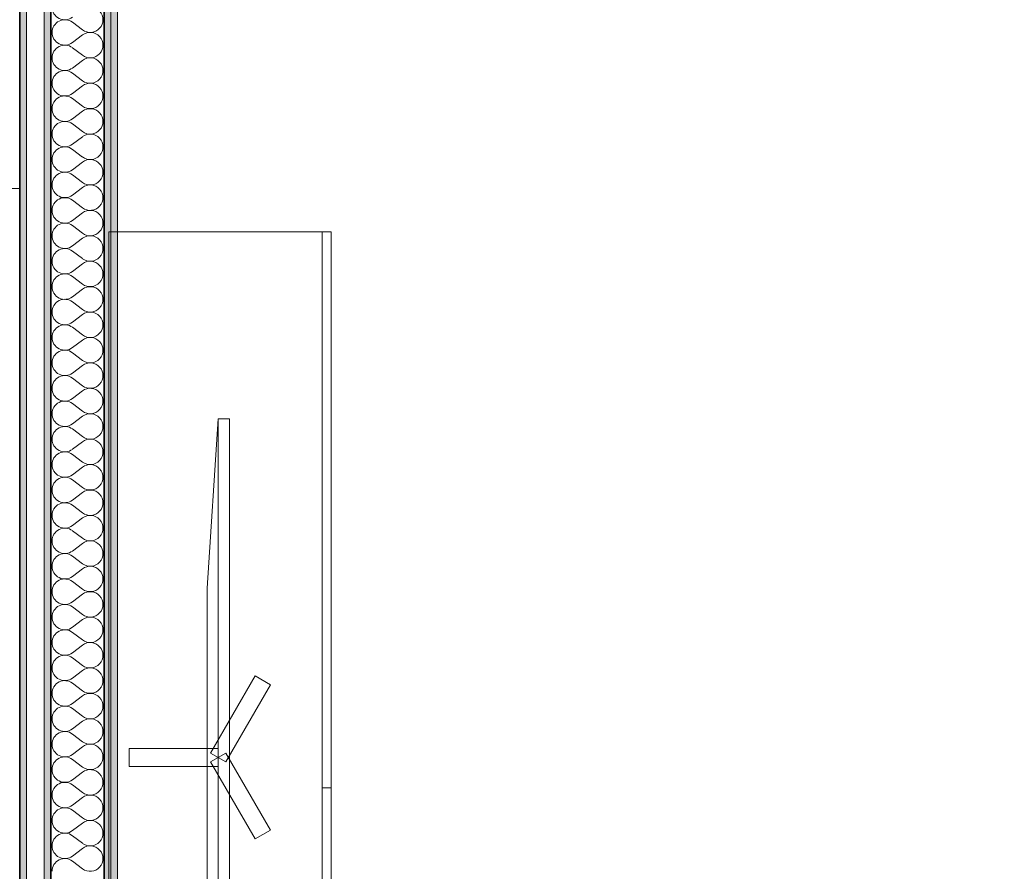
# Model space of a CAD drawing. Header units: centimetres. Extents: x -7.1 to 26.5, y -14.7 to 18.1.
# Tile 76 of 186: x 16.1 to 18.3, y -2.1 to -0.2. Entities that reach past the tile are written whole.
import ezdxf

# ---------------------------------------------------------------- set-up
doc = ezdxf.new("R2010")
doc.units = ezdxf.units.CM
doc.header["$LTSCALE"] = 10
doc.header["$PDMODE"] = 65
doc.linetypes.add('AUSGEZOGEN', pattern=[0])
for name, color, linetype in [('XR$1$015 Murs intérieurs', 7, 'Continuous'), ('XR$1$015 Murs intérieurs – Lignes de séparation des couches', 7, 'Continuous'), ('XR$1$065 Mobilier installé', 7, 'Continuous'), ('XR$1$080 Définition des locaux – Contour', 7, 'Continuous'), ('XR$2$105 Cotations100', 7, 'Continuous'), ('XR$3$015 Murs intérieurs – Hachures des composants', 7, 'Continuous')]:
    doc.layers.add(name, color=color, linetype=linetype)
doc.styles.add('ARIAL', font='arial.ttf')
doc.dimstyles.new('DIMSTYLE_3', dxfattribs={"dimtxt": 0.2, "dimasz": 0.3, "dimexe": 0, "dimexo": 0, "dimgap": 0.1, "dimtad": 2, "dimrnd": 0.005, "dimzin": 4, "dimdsep": 46, "dimtxsty": 'ARIAL', "dimblk1": 'ALL_ML_STRICH', "dimblk2": 'ALL_ML_STRICH', "dimsah": 1, "dimcen": 0, "dimclrd": 7, "dimclre": 7, "dimclrt": 7, "dimadec": 0, "dimazin": 0, "dimtfac": 1, "dimtdec": 0, "dimtix": 1, "dimtmove": 2, "dimatfit": 3, "dimfxl": 0, "dimtzin": 0, "dimlwd": 0, "dimlwe": 18, "dimarcsym": 0})

# ---------------------------------------------------------------- blocks, each defined once
blk = doc.blocks.new('ALL_ML_STRICH')
at = {"color": 0, "linetype": 'ByBlock', "lineweight": -2}
for p, q in [((0, -0.5), (0, 0.5)), ((-0.3, -0.3), (0.3, 0.3)), ((-1, 0), (0.5, 0))]:
    blk.add_line(p, q, dxfattribs=at)
blk = doc.blocks.new('*D212')
at = {"layer": 'DEFPOINTS', "color": 7, "linetype": 'AUSGEZOGEN', "lineweight": 18, "transparency": 16777216}
for p in [(15.9718, -0.1778), (14.0318, -0.5792), (14.0318, -0.7062)]:
    blk.add_point(p, dxfattribs=at)
at = {"layer": 'XR$2$105 Cotations100', "color": 7, "linetype": 'AUSGEZOGEN', "lineweight": -2, "transparency": 16777216}
for p, q in [((14.0318, -0.5792), (14.0318, -0.5792)), ((14.0318, -0.5792), (15.9718, -0.5792)), ((15.9718, -0.5792), (15.9718, -0.5792))]:
    blk.add_line(p, q, dxfattribs=at)
at = {"layer": 'XR$2$105 Cotations100', "color": 7, "linetype": 'AUSGEZOGEN', "lineweight": 18, "transparency": 16777216, "xscale": 0.3, "yscale": 0.3, "zscale": 0.3, "rotation": 180}
blk.add_blockref('ALL_ML_STRICH', (14.0318, -0.5792), dxfattribs=at)
at = {"layer": 'XR$2$105 Cotations100', "color": 7, "linetype": 'AUSGEZOGEN', "lineweight": 18, "transparency": 16777216, "xscale": 0.3, "yscale": 0.3, "zscale": 0.3}
blk.add_blockref('ALL_ML_STRICH', (15.9718, -0.5792), dxfattribs=at)
at = {"layer": 'XR$2$105 Cotations100', "color": 7, "linetype": 'AUSGEZOGEN', "lineweight": 18, "transparency": 16777216, "insert": (15.0137, -0.3758), "char_height": 0.2, "width": 0.64, "attachment_point": 5, "style": 'ARIAL'}
blk.add_mtext('\\W0.80;\\A1;{\\A1;{1.94\\H0.132000;\\S^ ;}}', dxfattribs=at)
blk = doc.blocks.new('COMPLEXOBJECT_207')
at = {"layer": 'XR$3$015 Murs intérieurs – Hachures des composants', "color": 8, "linetype": 'AUSGEZOGEN', "lineweight": 13, "transparency": 33554687}
for p, q in [((16.2632, -0.2229), (16.2403, -0.2057)), ((16.2632, -0.2343), (16.2403, -0.2514)), ((16.2632, -0.28), (16.2403, -0.2629)), ((16.2632, -0.2914), (16.2403, -0.3086)), ((16.2632, -0.3371), (16.2403, -0.32)), ((16.2632, -0.3486), (16.2403, -0.3657)), ((16.2632, -0.3943), (16.2403, -0.3771)), ((16.2632, -0.4057), (16.2403, -0.4229)), ((16.2632, -0.4514), (16.2403, -0.4343)), ((16.2632, -0.4629), (16.2403, -0.48)), ((16.2632, -0.5086), (16.2403, -0.4914)), ((16.2632, -0.52), (16.2403, -0.5371)), ((16.2632, -0.5657), (16.2403, -0.5486)), ((16.2632, -0.5771), (16.2403, -0.5943)), ((16.2632, -0.6229), (16.2403, -0.6057)), ((16.2632, -0.6343), (16.2403, -0.6514)), ((16.2632, -0.68), (16.2403, -0.6629)), ((16.2632, -0.6914), (16.2403, -0.7086)), ((16.2632, -0.7371), (16.2403, -0.72)), ((16.2632, -0.7486), (16.2403, -0.7657)), ((16.2632, -0.7943), (16.2403, -0.7771)), ((16.2632, -0.8057), (16.2403, -0.8229)), ((16.2632, -0.8514), (16.2403, -0.8343)), ((16.2632, -0.8629), (16.2403, -0.88)), ((16.2632, -0.9086), (16.2403, -0.8914)), ((16.2632, -0.92), (16.2403, -0.9371)), ((16.2632, -0.9657), (16.2403, -0.9486)), ((16.2632, -0.9771), (16.2403, -0.9943)), ((16.2632, -1.0229), (16.2403, -1.0057)), ((16.2632, -1.0343), (16.2403, -1.0514)), ((16.2632, -1.08), (16.2403, -1.0629)), ((16.2632, -1.0914), (16.2403, -1.1086)), ((16.2632, -1.1371), (16.2403, -1.12)), ((16.2632, -1.1486), (16.2403, -1.1657)), ((16.2632, -1.1943), (16.2403, -1.1771)), ((16.2632, -1.2057), (16.2403, -1.2229)), ((16.2632, -1.2514), (16.2403, -1.2343)), ((16.2632, -1.2629), (16.2403, -1.28)), ((16.2632, -1.3086), (16.2403, -1.2914)), ((16.2632, -1.32), (16.2403, -1.3371)), ((16.2632, -1.3657), (16.2403, -1.3486)), ((16.2632, -1.3771), (16.2403, -1.3943)), ((16.2632, -1.4229), (16.2403, -1.4057)), ((16.2632, -1.4343), (16.2403, -1.4514)), ((16.2632, -1.48), (16.2403, -1.4629)), ((16.2632, -1.4914), (16.2403, -1.5086)), ((16.2632, -1.5371), (16.2403, -1.52)), ((16.2632, -1.5486), (16.2403, -1.5657)), ((16.2632, -1.5943), (16.2403, -1.5771)), ((16.2632, -1.6057), (16.2403, -1.6229)), ((16.2632, -1.6514), (16.2403, -1.6343)), ((16.2632, -1.6629), (16.2403, -1.68)), ((16.2632, -1.7086), (16.2403, -1.6914)), ((16.2632, -1.72), (16.2403, -1.7371)), ((16.2632, -1.7657), (16.2403, -1.7486)), ((16.2632, -1.7771), (16.2403, -1.7943)), ((16.2632, -1.8229), (16.2403, -1.8057)), ((16.2632, -1.8343), (16.2403, -1.8514)), ((16.2632, -1.88), (16.2403, -1.8629)), ((16.2632, -1.8914), (16.2403, -1.9086)), ((16.2632, -1.9371), (16.2403, -1.92)), ((16.2632, -1.9486), (16.2403, -1.9657)), ((16.2632, -1.9943), (16.2403, -1.9771)), ((16.2632, -2.0057), (16.2403, -2.0229)), ((16.2632, -2.0514), (16.2403, -2.0343)), ((16.2632, -2.0629), (16.2403, -2.08)), ((16.2632, -2.1086), (16.2403, -2.0914))]:
    blk.add_line(p, q, dxfattribs=at)
for centre, start, end in [((16.2232, -0.1714), 180, 306.8699), ((16.2803, -0.2), 233.1301, 126.8699), ((16.2232, -0.2286), 53.1301, 180), ((16.2232, -0.2286), 180, 306.8699), ((16.2803, -0.2571), 233.1301, 126.8699), ((16.2232, -0.2857), 53.1301, 180), ((16.2232, -0.2857), 180, 306.8699), ((16.2803, -0.3143), 233.1301, 126.8699), ((16.2232, -0.3429), 53.1301, 180), ((16.2232, -0.3429), 180, 306.8699), ((16.2803, -0.3714), 233.1301, 126.8699), ((16.2232, -0.4), 53.1301, 180), ((16.2232, -0.4), 180, 306.8699), ((16.2803, -0.4286), 233.1301, 126.8699), ((16.2232, -0.4571), 53.1301, 180), ((16.2232, -0.4571), 180, 306.8699), ((16.2803, -0.4857), 233.1301, 126.8699), ((16.2232, -0.5143), 53.1301, 180), ((16.2232, -0.5143), 180, 306.8699), ((16.2803, -0.5429), 233.1301, 126.8699), ((16.2232, -0.5714), 53.1301, 180), ((16.2232, -0.5714), 180, 306.8699), ((16.2803, -0.6), 233.1301, 126.8699), ((16.2232, -0.6286), 53.1301, 180), ((16.2232, -0.6286), 180, 306.8699), ((16.2803, -0.6571), 233.1301, 126.8699), ((16.2232, -0.6857), 53.1301, 180), ((16.2232, -0.6857), 180, 306.8699), ((16.2803, -0.7143), 233.1301, 126.8699), ((16.2232, -0.7429), 53.1301, 180), ((16.2232, -0.7429), 180, 306.8699), ((16.2803, -0.7714), 233.1301, 126.8699), ((16.2232, -0.8), 53.1301, 180), ((16.2232, -0.8), 180, 306.8699), ((16.2803, -0.8286), 233.1301, 126.8699), ((16.2232, -0.8571), 53.1301, 180), ((16.2232, -0.8571), 180, 306.8699), ((16.2803, -0.8857), 233.1301, 126.8699), ((16.2232, -0.9143), 53.1301, 180), ((16.2232, -0.9143), 180, 306.8699), ((16.2803, -0.9429), 233.1301, 126.8699), ((16.2232, -0.9714), 53.1301, 180), ((16.2232, -0.9714), 180, 306.8699), ((16.2803, -1), 233.1301, 126.8699), ((16.2232, -1.0286), 53.1301, 180), ((16.2232, -1.0286), 180, 306.8699), ((16.2803, -1.0571), 233.1301, 126.8699), ((16.2232, -1.0857), 53.1301, 180), ((16.2232, -1.0857), 180, 306.8699), ((16.2803, -1.1143), 233.1301, 126.8699), ((16.2232, -1.1429), 53.1301, 180), ((16.2232, -1.1429), 180, 306.8699), ((16.2803, -1.1714), 233.1301, 126.8699), ((16.2232, -1.2), 53.1301, 180), ((16.2232, -1.2), 180, 306.8699), ((16.2803, -1.2286), 233.1301, 126.8699), ((16.2232, -1.2571), 53.1301, 180), ((16.2232, -1.2571), 180, 306.8699), ((16.2803, -1.2857), 233.1301, 126.8699), ((16.2232, -1.3143), 53.1301, 180), ((16.2232, -1.3143), 180, 306.8699), ((16.2803, -1.3429), 233.1301, 126.8699), ((16.2232, -1.3714), 53.1301, 180), ((16.2232, -1.3714), 180, 306.8699), ((16.2803, -1.4), 233.1301, 126.8699), ((16.2232, -1.4286), 53.1301, 180), ((16.2232, -1.4286), 180, 306.8699), ((16.2803, -1.4571), 233.1301, 126.8699), ((16.2232, -1.4857), 53.1301, 180), ((16.2232, -1.4857), 180, 306.8699), ((16.2803, -1.5143), 233.1301, 126.8699), ((16.2232, -1.5429), 53.1301, 180), ((16.2232, -1.5429), 180, 306.8699), ((16.2803, -1.5714), 233.1301, 126.8699), ((16.2232, -1.6), 53.1301, 180), ((16.2232, -1.6), 180, 306.8699), ((16.2803, -1.6286), 233.1301, 126.8699), ((16.2232, -1.6571), 53.1301, 180), ((16.2232, -1.6571), 180, 306.8699), ((16.2803, -1.6857), 233.1301, 126.8699), ((16.2232, -1.7143), 53.1301, 180), ((16.2232, -1.7143), 180, 306.8699), ((16.2803, -1.7429), 233.1301, 126.8699), ((16.2232, -1.7714), 53.1301, 180), ((16.2232, -1.7714), 180, 306.8699), ((16.2803, -1.8), 233.1301, 126.8699), ((16.2232, -1.8286), 53.1301, 180), ((16.2232, -1.8286), 180, 306.8699), ((16.2803, -1.8571), 233.1301, 126.8699), ((16.2232, -1.8857), 53.1301, 180), ((16.2232, -1.8857), 180, 306.8699), ((16.2803, -1.9143), 233.1301, 126.8699), ((16.2232, -1.9429), 53.1301, 180), ((16.2232, -1.9429), 180, 306.8699), ((16.2803, -1.9714), 233.1301, 126.8699), ((16.2232, -2), 53.1301, 180), ((16.2232, -2), 180, 306.8699), ((16.2803, -2.0286), 233.1301, 126.8699), ((16.2232, -2.0571), 53.1301, 180), ((16.2232, -2.0571), 180, 306.8699), ((16.2803, -2.0857), 233.1301, 126.8699), ((16.2232, -2.1143), 53.1301, 180)]:
    blk.add_arc(centre, 0.0286, start, end, dxfattribs=at)

msp = doc.modelspace()

# ---------------------------------------------------------------- hatches: boundary and pattern name
at = {"layer": 'XR$3$015 Murs intérieurs – Hachures des composants', "linetype": 'AUSGEZOGEN', "lineweight": 13, "true_color": 0x202020, "transparency": 33554687}
for points in [[(16.3268, 6.2235), (16.3268, -3.6465), (16.3418, -3.6465), (16.3418, 6.2235)], [(16.3118, 6.2085), (16.3118, -3.6465), (16.3268, -3.6465), (16.3268, 6.2085)], [(16.1768, 6.0735), (16.1768, -3.6465), (16.1918, -3.6465), (16.1918, 6.0735)], [(16.1218, 6.0385), (16.1218, -3.6465), (16.1368, -3.6465), (16.1368, 6.0385)]]:
    msp.add_hatch(color=250, dxfattribs=at).paths.add_polyline_path(points)

# ---------------------------------------------------------------- linework, layer by layer
at = {"layer": 'XR$1$015 Murs intérieurs', "color": 7, "linetype": 'AUSGEZOGEN', "lineweight": 18, "transparency": 33554687}
for p, q in [((16.3418, -3.6465), (16.3418, 6.2385)), ((16.1768, 6.0735), (16.1768, -3.6465)), ((16.1368, -3.6465), (16.1368, 6.0385))]:
    msp.add_line(p, q, dxfattribs=at)
at = {"layer": 'XR$1$015 Murs intérieurs – Lignes de séparation des couches', "color": 7, "linetype": 'AUSGEZOGEN', "lineweight": 18, "transparency": 33554687}
msp.add_line((16.3268, -3.6465), (16.3268, 6.2085), dxfattribs=at)
at = {"layer": 'XR$1$015 Murs intérieurs – Lignes de séparation des couches', "color": 7, "linetype": 'AUSGEZOGEN', "lineweight": 35, "transparency": 33554687}
for p, q in [((16.3118, -3.6465), (16.3118, 6.0885)), ((16.1918, -3.6465), (16.1918, 6.0735)), ((16.1218, 5.9185), (16.1218, -3.6465))]:
    msp.add_line(p, q, dxfattribs=at)
at = {"layer": 'XR$1$065 Mobilier installé', "color": 8, "linetype": 'AUSGEZOGEN', "lineweight": 13, "transparency": 33554687}
for p, q in [((16.8018, -0.6765), (16.8018, -3.1765)), ((16.8218, -0.6765), (16.8018, -0.6765)), ((16.5682, -1.0975), (16.5682, -2.6192)), ((16.8218, -1.9265), (16.8018, -1.9265))]:
    msp.add_line(p, q, dxfattribs=at)
for points in [[(16.8218, -0.6765), (16.8218, -3.1765), (16.3218, -3.1765), (16.3218, -0.6765), (16.8218, -0.6765)], [(16.5932, -1.0975), (16.5932, -2.6192), (16.5682, -2.6192), (16.5432, -2.2388), (16.5432, -1.478), (16.5682, -1.0975), (16.5932, -1.0975)], [(16.5855, -1.8684), (16.5509, -1.8484), (16.6509, -1.6752), (16.6855, -1.6952), (16.5855, -1.8684)], [(16.5682, -1.8384), (16.5682, -1.8784), (16.3682, -1.8784), (16.3682, -1.8384), (16.5682, -1.8384)], [(16.5509, -1.8684), (16.5855, -1.8484), (16.6855, -2.0216), (16.6509, -2.0416), (16.5509, -1.8684)]]:
    msp.add_lwpolyline(points, close=True, dxfattribs=at)
at = {"layer": 'XR$1$080 Définition des locaux – Contour', "color": 8, "linetype": 'AUSGEZOGEN', "lineweight": 13, "transparency": 33554687}
msp.add_lwpolyline([(16.3418, -3.6465), (22.6218, -3.6465), (22.6218, 3.5835), (18.6718, 3.5835), (17.4718, 3.5835), (16.3418, 3.5835), (16.3418, -3.6465)], close=True, dxfattribs=at)

# ---------------------------------------------------------------- block references
at = {"layer": 'XR$3$015 Murs intérieurs – Hachures des composants', "color": 8, "linetype": 'AUSGEZOGEN', "lineweight": 13, "transparency": 33554687}
msp.add_blockref('COMPLEXOBJECT_207', (0, 0), dxfattribs=at)

# ---------------------------------------------------------------- dimensions: what is measured, and where the dimension line sits
at = {"layer": 'XR$2$105 Cotations100', "color": 7, "linetype": 'AUSGEZOGEN', "lineweight": 18, "transparency": 33554687}
dim = msp.add_linear_dim(base=(15.9718, -0.5792), p1=(14.0318, -0.5792), p2=(15.9718, -0.5792), dimstyle='DIMSTYLE_3', override={"dimpost": '<>', "dimclrd": 7, "dimclre": 7, "dimclrt": 7, "dimlwd": 0, "dimlwe": 18}, dxfattribs=at)
dim.commit()
dim.dimension.update_dxf_attribs({"geometry": '*D212', "text_midpoint": (15.0137, -0.3758), "dimtype": 160})

doc.saveas('drawing.dxf')
